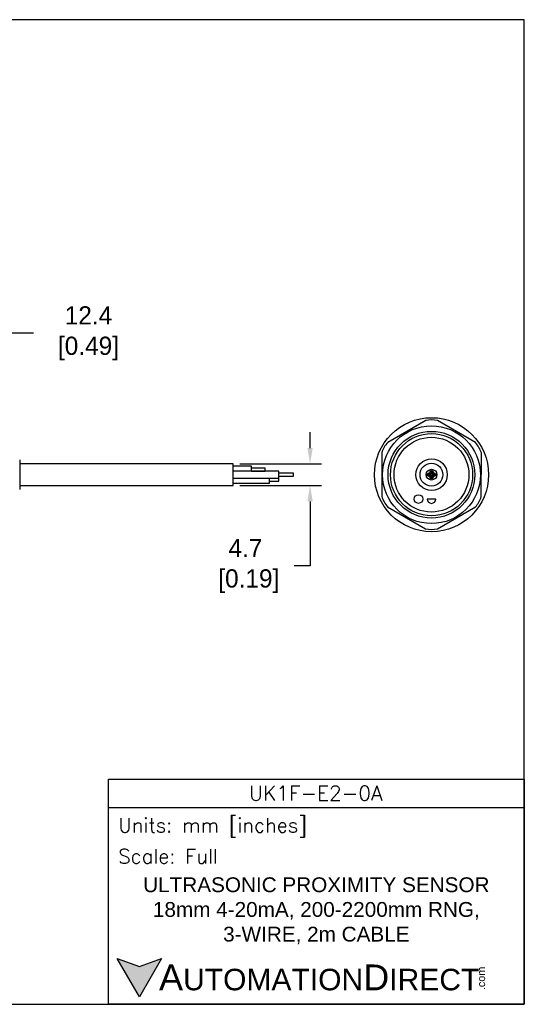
# Model space of a CAD drawing. Header units: inches. Extents: x 0 to 279, y 0 to 216.
# Tile 5 of 5: x 169 to 279, y 0 to 216. Entities that reach past the tile are written whole.
import ezdxf

# ---------------------------------------------------------------- set-up
doc = ezdxf.new("R2010")
doc.units = ezdxf.units.IN
doc.header["$LTSCALE"] = 10
doc.header["$MEASUREMENT"] = 0
doc.layers.add('DIM', color=140, linetype='Continuous')
doc.layers.add('Text', color=140, linetype='Continuous')
doc.styles.add('\\M+2ABAC\\M+2A6A11', font='txt')
doc.styles.add('ROMANS', font='romans.shx')
doc.dimstyles.get("Standard").update_dxf_attribs({"dimtxt": 4, "dimasz": 3.5, "dimexe": 2.5, "dimexo": 1.5, "dimgap": 1, "dimtad": 0, "dimtih": 1, "dimtoh": 1, "dimdec": 1, "dimzin": 0, "dimdsep": 46, "dimtxsty": 'Standard', "dimcen": 0, "dimadec": 0, "dimazin": 0, "dimtfac": 1, "dimtdec": 1, "dimtofl": 0, "dimtmove": 0, "dimatfit": 3, "dimfxl": 0, "dimtolj": 1, "dimtzin": 0, "dimarcsym": 0})

# ---------------------------------------------------------------- blocks, each defined once
blk = doc.blocks.new('*D5')
at = {"layer": 'Defpoints', "color": 0}
for p in [(153.46, 147.13), (165.85, 124.13), (153.46, 118.97)]:
    blk.add_point(p, dxfattribs=at)
at = {"layer": 'DIM', "color": 0, "lineweight": -2}
for p, q in [((153.46, 120.47), (153.46, 149.63)), ((165.85, 125.63), (165.85, 149.63)), ((162.35, 147.13), (156.96, 147.13)), ((171.84, 147.13), (165.85, 147.13))]:
    blk.add_line(p, q, dxfattribs=at)
at = {"layer": 'DIM', "color": 0}
for points in [[(156.96, 147.71), (156.96, 146.54), (153.46, 147.13)], [(162.35, 147.71), (162.35, 146.54), (165.85, 147.13)]]:
    blk.add_solid(points, dxfattribs=at)
at = {"layer": 'DIM', "color": 0, "insert": (183.17, 147.13), "char_height": 4, "attachment_point": 5}
blk.add_mtext('\\A1; 12.4\\P [0.49]', dxfattribs=at)
blk = doc.blocks.new('*D3')
at = {"layer": 'Defpoints', "color": 0}
for p in [(215.61, 118.48), (215.61, 113.78), (232.46, 113.78)]:
    blk.add_point(p, dxfattribs=at)
at = {"layer": 'DIM', "color": 0, "lineweight": -2}
for p, q in [((232.46, 121.98), (232.46, 125.48)), ((217.11, 118.48), (234.96, 118.48)), ((217.11, 113.78), (234.96, 113.78)), ((232.46, 110.28), (232.46, 96.12)), ((232.46, 96.12), (228.96, 96.12))]:
    blk.add_line(p, q, dxfattribs=at)
at = {"layer": 'DIM', "color": 0}
for points in [[(231.88, 121.98), (233.05, 121.98), (232.46, 118.48)], [(231.88, 110.28), (233.05, 110.28), (232.46, 113.78)]]:
    blk.add_solid(points, dxfattribs=at)
at = {"layer": 'DIM', "color": 0, "insert": (218.3, 96.12), "char_height": 4, "attachment_point": 5}
blk.add_mtext('\\A1;4.7\\P [0.19]', dxfattribs=at)

msp = doc.modelspace()

# ---------------------------------------------------------------- hatches: boundary and pattern name
at = {"layer": 'Text'}
msp.add_hatch(color=256, dxfattribs=at).paths.add_polyline_path([(199.93, 10.07), (195.08, 8.31), (190.23, 10.07), (195.08, 1.67)])

# ---------------------------------------------------------------- linework, layer by layer
for p, q in [((257.8, 127.98), (249.47, 123.2)), ((268.69, 123.17), (260.39, 127.98)), ((248.18, 120.95), (248.16, 111.35)), ((269.98, 111.32), (269.99, 120.92)), ((168.85, 119.38), (168.85, 112.89)), ((215.61, 118.48), (168.85, 118.48)), ((215.61, 113.78), (215.61, 118.48)), ((219.61, 117.98), (215.61, 117.98)), ((225.61, 116.88), (215.61, 116.88)), ((219.61, 116.88), (219.61, 117.98)), ((222.61, 117.58), (219.61, 117.58)), ((219.61, 116.89), (222.61, 116.89)), ((222.61, 116.89), (222.61, 117.58)), ((225.61, 115.38), (225.61, 116.88)), ((215.61, 115.38), (225.61, 115.38)), ((223.61, 114.28), (223.61, 115.38)), ((225.61, 115.33), (223.61, 115.33)), ((223.61, 114.73), (225.61, 114.73)), ((228.82, 116.43), (225.61, 116.43)), ((225.61, 115.83), (228.82, 115.83)), ((225.61, 114.73), (225.61, 115.33)), ((228.82, 115.83), (228.82, 116.43)), ((168.85, 113.78), (215.61, 113.78)), ((215.61, 114.28), (223.61, 114.28)), ((260, 110.8), (258.1, 110.8)), ((249.46, 109.1), (257.76, 104.29)), ((260.36, 104.29), (268.68, 109.07))]:
    msp.add_line(p, q)
for centre, radius in [((259.08, 116.13), 12.5), ((259.06, 116.13), 10.72), ((259.06, 116.13), 9.5), ((259.08, 116.13), 9), ((259.06, 116.13), 8.2), ((259.08, 116.13), 3.45), ((259.06, 116.13), 2.5), ((259.08, 116.13), 1.18), ((259.08, 116.68), 0.375), ((259.08, 116.68), 0.15), ((258.53, 116.13), 0.375), ((258.53, 116.13), 0.172), ((259.08, 115.58), 0.375), ((259.08, 115.58), 0.15), ((259.63, 116.13), 0.375), ((259.63, 116.13), 0.15), ((256.22, 110.8), 0.95)]:
    msp.add_circle(centre, radius)
for centre, radius, start, end in [((259.1, 122.47), 5.66, 76.7986, 103.2975), ((253.6, 119.32), 5.66, 136.7986, 163.2975), ((264.57, 119.28), 5.66, 16.7986, 43.2975), ((253.58, 112.98), 5.66, 196.7986, 223.2975), ((259.05, 110.8), 0.95, 180, 0), ((264.55, 112.95), 5.66, 316.7986, 343.2975), ((259.06, 109.8), 5.66, 256.7986, 283.2975)]:
    msp.add_arc(centre, radius, start, end)
at = {"layer": 'Defpoints'}
msp.add_lwpolyline([(279.4, 215.9), (0, 215.9), (0, 0), (279.4, 0)], close=True, dxfattribs=at)
at = {"layer": 'Text'}
msp.add_line((188.28, 43.12), (279.4, 43.12), dxfattribs=at)
for points in [[(188.28, 0), (188.28, 49.4), (279.4, 49.4), (279.4, 0)], [(199.93, 10.07), (195.08, 1.67), (190.23, 10.07), (195.08, 8.31)]]:
    msp.add_lwpolyline(points, close=True, dxfattribs=at)

# ---------------------------------------------------------------- texts
at = {"layer": 'Text', "linetype": 'Continuous', "insert": (233.7, 46.3), "char_height": 3.248, "width": 61.1425, "attachment_point": 5, "style": 'ROMANS'}
msp.add_mtext('UK1F-E2-0A', dxfattribs=at)
at = {"layer": 'Text', "attachment_point": 4}
for s, insert, char_height, width, style in [(' Units: mm [inches]', (188.28, 38.75), 3.1404, 91.118, 'ROMANS'), (' Scale: Full', (188.28, 32.47), 3.1404, 91.118, 'ROMANS'), ('{\\fArial|b0|i0|c0|p34;     \\H1.2x;A\\H0.8333x;UTOMATION\\H1.2x;D\\H0.8333x;IRECT}', (190.23, 5.87), 4.7106, 79.7962, '\\M+2ABAC\\M+2A6A11')]:
    msp.add_mtext(s, dxfattribs=dict(at, insert=insert, char_height=char_height, width=width, style=style))
at = {"layer": 'Text', "linetype": 'Continuous', "insert": (233.84, 20.5), "char_height": 3.2482, "width": 90.3508, "attachment_point": 5}
msp.add_mtext('{\\fArial|b0|i0|c0|p34;ULTRASONIC PROXIMITY SENSOR\\P18mm 4-20mA, 200-2200mm RNG, \\P3-WIRE, 2m CABLE}', dxfattribs=at)
at = {"layer": 'Text', "insert": (269.12, 3.11), "char_height": 1.6958, "width": 5.0253, "attachment_point": 1, "rotation": 90, "style": '\\M+2ABAC\\M+2A6A11'}
msp.add_mtext('{\\fArial|b0|i0|c0|p34;.com}', dxfattribs=at)

# ---------------------------------------------------------------- dimensions: what is measured, and where the dimension line sits
at = {"layer": 'DIM'}
dim = msp.add_linear_dim(base=(153.46, 147.13), p1=(165.85, 124.13), p2=(153.46, 118.97), angle=180, text=' <>', dimstyle='Standard', override={"dimpost": '\\X', "dimtmove": 1}, dxfattribs=at)
dim.commit()
dim.dimension.update_dxf_attribs({"geometry": '*D5', "text_midpoint": (183.17, 151.77), "dimtype": 160})
dim = msp.add_linear_dim(base=(232.46, 113.78), p1=(215.61, 118.48), p2=(215.61, 113.78), angle=90, dimstyle='Standard', override={"dimpost": '\\X'}, dxfattribs=at)
dim.commit()
dim.dimension.update_dxf_attribs({"geometry": '*D3', "text_midpoint": (218.3, 96.12), "dimtype": 160})

doc.saveas('drawing.dxf')
